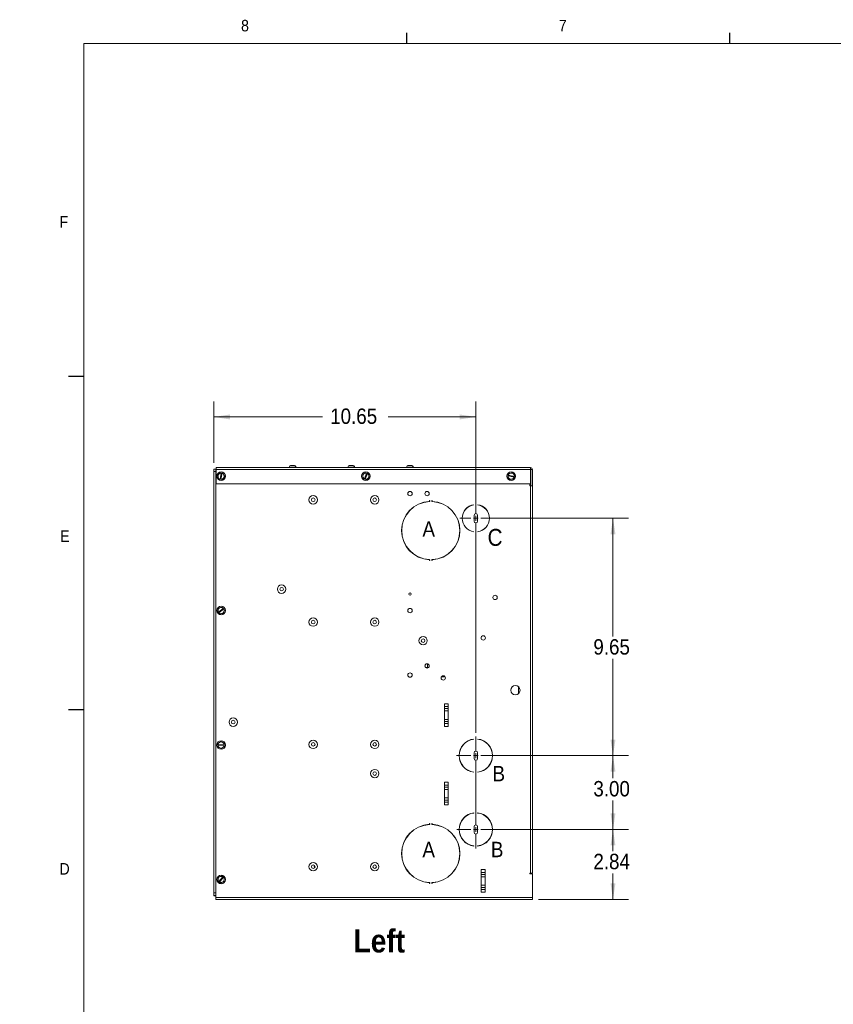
# Model space of a CAD drawing. Header units: inches. Extents: x 0 to 109, y 0 to 85.
# Tile 18 of 60: x 0 to 33, y 44 to 84. Entities that reach past the tile are written whole.
import ezdxf

# ---------------------------------------------------------------- set-up
doc = ezdxf.new("R2010")
doc.units = ezdxf.units.IN
doc.header["$MEASUREMENT"] = 0
doc.layers.add('FORMAT', color=7, linetype='Continuous')
doc.styles.add('SLDTEXTSTYLE0', font='GOTHIC.TTF', dxfattribs={"width": 0.913})
doc.styles.add('SLDTEXTSTYLE1', font='GOTHICB.TTF', dxfattribs={"width": 0.913})
doc.dimstyles.new('SLDDIMSTYLE0', dxfattribs={"dimtxt": 0.625, "dimasz": 0.65, "dimexe": 0, "dimexo": 0.0625, "dimgap": 0.15625, "dimtad": 0, "dimtih": 1, "dimtoh": 1, "dimrnd": 1e-09, "dimzin": 12, "dimdsep": 46, "dimtxsty": 'SLDTEXTSTYLE0', "dimsah": 1, "dimcen": 0.09, "dimadec": 0, "dimazin": 3, "dimtfac": 1, "dimtofl": 0, "dimtmove": 0, "dimatfit": 3, "dimfxl": 1, "dimfrac": 2, "dimtolj": 1, "dimtzin": 12, "dimarcsym": 0})
doc.dimstyles.new('SLDDIMSTYLE1', dxfattribs={"dimtxt": 0.625, "dimasz": 0.65, "dimexe": 0, "dimexo": 0.0625, "dimgap": 0.15625, "dimtad": 0, "dimtih": 1, "dimtoh": 1, "dimrnd": 1e-09, "dimzin": 4, "dimdsep": 46, "dimtxsty": 'SLDTEXTSTYLE0', "dimsah": 1, "dimcen": 0.09, "dimadec": 0, "dimazin": 1, "dimtfac": 1, "dimtofl": 0, "dimtmove": 0, "dimatfit": 3, "dimfxl": 1, "dimfrac": 2, "dimtolj": 1, "dimtzin": 12, "dimarcsym": 0})
doc.dimstyles.new('SLDDIMSTYLE2', dxfattribs={"dimtxt": 0.625, "dimasz": 0.65, "dimexe": 0, "dimexo": 0.0625, "dimgap": 0.15625, "dimtad": 0, "dimtih": 1, "dimtoh": 1, "dimdec": 3, "dimrnd": 1e-09, "dimzin": 4, "dimdsep": 46, "dimtxsty": 'SLDTEXTSTYLE0', "dimblk1": 'NONE', "dimblk2": 'NONE', "dimsah": 1, "dimcen": 0, "dimadec": 0, "dimazin": 1, "dimtfac": 1, "dimtdec": 3, "dimtofl": 0, "dimtmove": 0, "dimatfit": 3, "dimldrblk": 'NONE', "dimfxl": 1, "dimfrac": 2, "dimtolj": 1, "dimtzin": 12, "dimarcsym": 0})
doc.dimstyles.new('SLDDIMSTYLE3', dxfattribs={"dimtxt": 0.625, "dimasz": 0.65, "dimexe": 0, "dimexo": 0.0625, "dimgap": 0.15625, "dimtad": 0, "dimtih": 1, "dimtoh": 1, "dimdec": 3, "dimrnd": 1e-09, "dimzin": 12, "dimdsep": 46, "dimtxsty": 'SLDTEXTSTYLE0', "dimblk1": 'NONE', "dimblk2": 'NONE', "dimsah": 1, "dimcen": 0, "dimadec": 0, "dimazin": 3, "dimtfac": 1, "dimtdec": 3, "dimtofl": 0, "dimtmove": 0, "dimatfit": 3, "dimldrblk": 'NONE', "dimfxl": 1, "dimfrac": 2, "dimtolj": 1, "dimtzin": 12, "dimarcsym": 0})

# ---------------------------------------------------------------- blocks, each defined once
blk = doc.blocks.new('_D_5')
at = {"color": 7, "linetype": 'Continuous', "lineweight": 0, "ltscale": 5}
blk.add_line((59.286, 62.97), (60.536, 62.97), dxfattribs=at)
at = {"color": 7, "linetype": 'Continuous', "lineweight": 0, "ltscale": 5, "char_height": 0.625, "attachment_point": 1, "style": 'SLDTEXTSTYLE0'}
for s, insert in [('2x', (60.849, 63.323)), ('%%c', (61.711, 63.313)), ('.750', (62.557, 63.313))]:
    blk.add_mtext(s, dxfattribs=dict(at, insert=insert))
blk = doc.blocks.new('_NONE')
blk = doc.blocks.new('_D_6')
at = {"color": 7, "linetype": 'Continuous', "lineweight": 0, "ltscale": 5}
blk.add_line((59.172, 53.977), (60.422, 53.977), dxfattribs=at)
at = {"color": 7, "linetype": 'Continuous', "lineweight": 0, "ltscale": 5, "char_height": 0.625, "attachment_point": 1, "style": 'SLDTEXTSTYLE0'}
for s, insert in [('2x ', (60.735, 54.329)), ('%%c', (61.828, 54.32)), ('.312', (62.671, 54.32))]:
    blk.add_mtext(s, dxfattribs=dict(at, insert=insert))
blk = doc.blocks.new('_D_10')
at = {"color": 7, "linetype": 'Continuous', "lineweight": 0, "ltscale": 5}
for p, q in [((7.894, 66.253), (7.894, 68.745)), ((18.543, 64.252), (18.543, 68.745)), ((7.894, 68.12), (12.309, 68.12)), ((18.543, 68.12), (14.985, 68.12))]:
    blk.add_line(p, q, dxfattribs=at)
for points in [[(7.894, 68.12), (8.544, 68.02), (8.544, 68.22)], [(18.543, 68.12), (17.893, 68.22), (17.893, 68.02)]]:
    blk.add_solid(points, dxfattribs=at)
at = {"color": 7, "linetype": 'Continuous', "lineweight": 0, "ltscale": 5, "insert": (12.622, 68.463), "char_height": 0.625, "attachment_point": 1, "style": 'SLDTEXTSTYLE0'}
blk.add_mtext('10.65', dxfattribs=at)
blk = doc.blocks.new('_D_11')
at = {"color": 7, "linetype": 'Continuous', "lineweight": 0, "ltscale": 5}
for p, q in [((18.793, 64.002), (24.745, 64.002)), ((24.12, 64.002), (24.12, 59.2)), ((24.12, 54.354), (24.12, 58.289)), ((19.573, 54.354), (24.745, 54.354))]:
    blk.add_line(p, q, dxfattribs=at)
for points in [[(24.12, 64.002), (24.02, 63.352), (24.22, 63.352)], [(24.12, 54.354), (24.22, 55.004), (24.02, 55.004)]]:
    blk.add_solid(points, dxfattribs=at)
at = {"color": 7, "linetype": 'Continuous', "lineweight": 0, "ltscale": 5, "insert": (23.322, 59.087), "char_height": 0.625, "attachment_point": 1, "style": 'SLDTEXTSTYLE0'}
blk.add_mtext('9.65', dxfattribs=at)
blk = doc.blocks.new('_D_12')
at = {"color": 7, "linetype": 'Continuous', "lineweight": 0, "ltscale": 5}
for p, q in [((18.793, 54.354), (24.745, 54.354)), ((24.12, 54.354), (24.12, 53.436)), ((24.12, 51.354), (24.12, 52.525)), ((18.793, 51.354), (24.745, 51.354))]:
    blk.add_line(p, q, dxfattribs=at)
for points in [[(24.12, 54.354), (24.02, 53.704), (24.22, 53.704)], [(24.12, 51.354), (24.22, 52.004), (24.02, 52.004)]]:
    blk.add_solid(points, dxfattribs=at)
at = {"color": 7, "linetype": 'Continuous', "lineweight": 0, "ltscale": 5, "insert": (23.322, 53.323), "char_height": 0.625, "attachment_point": 1, "style": 'SLDTEXTSTYLE0'}
blk.add_mtext('3.00', dxfattribs=at)
blk = doc.blocks.new('_D_13')
at = {"color": 7, "linetype": 'Continuous', "lineweight": 0, "ltscale": 5}
for p, q in [((18.793, 51.354), (24.745, 51.354)), ((24.12, 51.354), (24.12, 50.478)), ((24.12, 48.512), (24.12, 49.567)), ((21.093, 48.512), (24.745, 48.512))]:
    blk.add_line(p, q, dxfattribs=at)
for points in [[(24.12, 51.354), (24.02, 50.704), (24.22, 50.704)], [(24.12, 48.512), (24.22, 49.162), (24.02, 49.162)]]:
    blk.add_solid(points, dxfattribs=at)
at = {"color": 7, "linetype": 'Continuous', "lineweight": 0, "ltscale": 5, "insert": (23.322, 50.365), "char_height": 0.625, "attachment_point": 1, "style": 'SLDTEXTSTYLE0'}
blk.add_mtext('2.84', dxfattribs=at)
blk = doc.blocks.new('SW_CENTERMARKSYMBOL_6')
at = {"color": 0, "linetype": 'Continuous', "lineweight": 0, "ltscale": 5}
for p, q in [((0, 0.2), (0, 0.654)), ((-0.2, 0), (-0.654, 0)), ((0, 0), (-0.1, 0)), ((0, 0), (0, 0.1)), ((0, 0), (0.1, 0)), ((0, 0), (0, -0.1)), ((0.2, 0), (0.654, 0)), ((0, -0.2), (0, -8.723))]:
    blk.add_line(p, q, dxfattribs=at)
blk = doc.blocks.new('SW_CENTERMARKSYMBOL_7')
at = {"color": 0, "linetype": 'Continuous', "lineweight": 0, "ltscale": 5}
for p, q in [((0, 0.2), (0, 0.78)), ((-0.2, 0), (-0.78, 0)), ((0, 0), (-0.1, 0)), ((0, 0), (0, 0.1)), ((0, 0), (0.1, 0)), ((0, 0), (0, -0.1)), ((0.2, 0), (0.78, 0)), ((0, -0.2), (0, -2.216))]:
    blk.add_line(p, q, dxfattribs=at)
blk = doc.blocks.new('SW_CENTERMARKSYMBOL_8')
at = {"color": 0, "linetype": 'Continuous', "lineweight": 0, "ltscale": 5}
for p, q in [((0, 0.2), (0, 0.773)), ((-0.2, 0), (-0.773, 0)), ((0, 0), (-0.1, 0)), ((0, 0), (0, 0.1)), ((0, 0), (0.1, 0)), ((0, 0), (0, -0.1)), ((0.2, 0), (0.773, 0)), ((0, -0.2), (0, -0.773))]:
    blk.add_line(p, q, dxfattribs=at)

msp = doc.modelspace()

# ---------------------------------------------------------------- linework, layer by layer
at = {"color": 7, "linetype": 'Continuous', "lineweight": 15, "ltscale": 5}
for p, q in [((7.9918, 66.0619), (20.7618, 66.0619)), ((7.9918, 65.9821), (7.9918, 66.0619)), ((10.868, 66.062), (10.868, 66.0619)), ((11.3236, 66.062), (10.868, 66.062)), ((11.2339, 66.0786), (10.9577, 66.0786)), ((11.0451, 66.1519), (11.1465, 66.1519)), ((11.3236, 66.062), (11.3236, 66.0619)), ((13.252, 66.062), (13.252, 66.0619)), ((13.7076, 66.062), (13.252, 66.062)), ((13.6179, 66.0786), (13.3417, 66.0786)), ((13.4291, 66.1519), (13.5305, 66.1519)), ((13.7076, 66.062), (13.7076, 66.0619)), ((16.0916, 66.062), (15.636, 66.062)), ((15.636, 66.062), (15.636, 66.0619)), ((16.0019, 66.0786), (15.7257, 66.0786)), ((15.8131, 66.1519), (15.9145, 66.1519)), ((16.0916, 66.062), (16.0916, 66.0619)), ((20.7618, 66.0593), (20.7618, 66.0619)), ((20.7618, 66.0593), (20.7618, 65.9821)), ((7.8909, 65.9134), (7.8939, 65.9134)), ((7.8909, 48.6634), (7.8909, 65.9134)), ((7.8939, 66.0031), (7.9686, 66.0031)), ((7.8939, 65.9031), (7.8939, 66.0031)), ((7.9686, 65.9031), (7.8939, 65.9031)), ((7.8939, 48.7756), (7.8939, 65.9031)), ((7.9686, 66.0031), (7.9918, 66.0031)), ((7.9686, 66.0031), (7.9686, 65.9031)), ((7.9886, 66.0031), (7.9686, 66.0031)), ((7.9918, 66.0021), (7.9686, 66.0021)), ((7.9686, 48.7756), (7.9686, 65.9031)), ((7.9886, 66.0031), (7.9918, 66.0031)), ((7.9918, 65.4021), (7.9918, 65.9821)), ((20.7618, 65.9821), (7.9918, 65.9821)), ((8.07, 65.6698), (8.0533, 65.7162)), ((8.0603, 65.7551), (8.0921, 65.7928)), ((8.0867, 65.6233), (8.07, 65.6698)), ((8.0921, 65.7928), (8.124, 65.8305)), ((8.1942, 65.8369), (8.1502, 65.5928)), ((8.1809, 65.5872), (8.225, 65.8313)), ((8.1942, 65.8369), (8.1944, 65.8378)), ((8.2251, 65.8323), (8.1944, 65.8378)), ((8.2251, 65.8323), (8.225, 65.8313)), ((8.2251, 65.8323), (8.2584, 65.8263)), ((8.283, 65.6313), (8.2511, 65.5936)), ((8.3149, 65.669), (8.283, 65.6313)), ((8.2885, 65.8008), (8.3052, 65.7543)), ((8.3052, 65.7543), (8.3219, 65.7079)), ((13.9523, 65.6915), (13.9442, 65.7403)), ((13.9604, 65.6428), (13.9523, 65.6915)), ((13.958, 65.7772), (13.9962, 65.8086)), ((13.9962, 65.8086), (14.0343, 65.84)), ((14.1045, 65.8337), (14.0174, 65.6014)), ((14.0467, 65.5904), (14.1338, 65.8227)), ((14.1045, 65.8337), (14.1048, 65.8346)), ((14.1341, 65.8236), (14.1048, 65.8346)), ((14.1341, 65.8236), (14.1338, 65.8227)), ((14.1341, 65.8236), (14.1657, 65.8118)), ((14.1931, 65.6469), (14.155, 65.6155)), ((14.1908, 65.7813), (14.1989, 65.7326)), ((14.1989, 65.7326), (14.207, 65.6839)), ((19.8494, 65.694), (19.8575, 65.7268)), ((19.8649, 65.7571), (19.8575, 65.7268)), ((19.8584, 65.7265), (19.8575, 65.7268)), ((19.8584, 65.7265), (20.0993, 65.6672)), ((19.896, 65.6219), (19.8604, 65.6561)), ((19.8649, 65.7571), (19.8659, 65.7569)), ((20.1067, 65.6976), (19.8659, 65.7569)), ((19.9003, 65.8184), (19.9478, 65.8321)), ((19.9478, 65.8321), (19.9952, 65.8459)), ((20.0335, 65.8364), (20.0691, 65.8022)), ((20.0691, 65.8022), (20.1048, 65.768)), ((20.1002, 65.667), (20.0922, 65.6342)), ((20.1002, 65.667), (20.0993, 65.6672)), ((20.1002, 65.667), (20.1077, 65.6974)), ((20.1067, 65.6976), (20.1077, 65.6974)), ((20.7618, 65.9821), (20.7618, 65.4021)), ((20.7818, 65.9821), (20.8416, 65.9821)), ((20.7818, 65.3171), (20.7818, 65.9821)), ((20.8416, 65.3171), (20.8416, 65.9821)), ((20.7618, 65.4021), (7.9918, 65.4021)), ((8.15, 65.5918), (8.1502, 65.5928)), ((8.15, 65.5918), (8.1808, 65.5863)), ((8.1809, 65.5872), (8.1808, 65.5863)), ((8.214, 65.5803), (8.1808, 65.5863)), ((14.0171, 65.6005), (14.0174, 65.6014)), ((14.0171, 65.6005), (14.0463, 65.5895)), ((14.0467, 65.5904), (14.0463, 65.5895)), ((14.0779, 65.5777), (14.0463, 65.5895)), ((14.155, 65.6155), (14.1169, 65.5842)), ((19.9316, 65.5877), (19.896, 65.6219)), ((20.0174, 65.592), (19.97, 65.5782)), ((20.0648, 65.6058), (20.0174, 65.592)), ((20.7326, 65.4021), (20.7326, 65.3171)), ((20.7618, 65.3771), (20.7326, 65.3771)), ((20.7326, 65.3173), (20.7618, 65.3173)), ((20.7326, 65.3171), (20.7628, 65.3171)), ((20.7618, 65.3771), (20.7618, 65.3173)), ((20.7628, 49.5823), (20.7628, 65.3171)), ((20.7628, 65.3171), (20.7818, 65.3171)), ((20.7818, 65.3171), (20.8416, 65.3171)), ((20.8416, 65.3171), (20.8426, 65.3171)), ((20.8426, 49.5823), (20.8426, 65.3171)), ((16.6696, 64.7215), (16.6626, 64.7215)), ((16.6626, 64.7215), (16.6626, 64.698)), ((16.6696, 64.698), (16.6696, 64.7215)), ((16.7626, 64.7215), (16.7556, 64.7215)), ((16.7556, 64.7215), (16.7556, 64.698)), ((16.7626, 64.698), (16.7626, 64.7215)), ((18.4676, 64.5479), (18.4676, 64.5515)), ((18.6176, 64.5515), (18.6176, 64.5479)), ((18.4701, 64.1171), (18.4701, 63.8871)), ((18.6151, 63.8871), (18.6151, 64.1171)), ((18.9169, 64.4064), (18.9169, 64.4111)), ((18.9496, 64.3787), (18.9448, 64.3787)), ((18.9789, 64.3385), (18.9789, 64.3442)), ((19.0242, 64.2698), (19.0282, 64.2698)), ((19.0754, 64.1425), (19.079, 64.1425)), ((19.0805, 64.1214), (19.0841, 64.1214)), ((18.9789, 63.6599), (18.9789, 63.6656)), ((19.0874, 63.8987), (19.0838, 63.8987)), ((18.4676, 63.4526), (18.4676, 63.4562)), ((18.6176, 63.4562), (18.6176, 63.4526)), ((18.8614, 63.5526), (18.8614, 63.5484)), ((18.8904, 63.5702), (18.8892, 63.5738)), ((18.8971, 63.5757), (18.8961, 63.5794)), ((18.9152, 63.5961), (18.9167, 63.5928)), ((18.9169, 63.593), (18.9169, 63.5978)), ((16.6626, 62.3061), (16.6626, 62.2889)), ((16.6626, 62.2889), (16.6696, 62.2889)), ((16.6696, 62.2889), (16.6696, 62.3061)), ((16.7556, 62.3061), (16.7556, 62.2889)), ((16.7556, 62.2889), (16.7626, 62.2889)), ((16.7626, 62.2889), (16.7626, 62.3061)), ((8.0532, 60.2465), (8.0705, 60.2927)), ((8.0705, 60.2927), (8.0877, 60.339)), ((8.0812, 60.1815), (8.082, 60.1821)), ((8.0812, 60.1815), (8.1011, 60.1574)), ((8.2733, 60.3401), (8.082, 60.1821)), ((8.1019, 60.158), (8.1011, 60.1574)), ((8.1226, 60.1314), (8.1011, 60.1574)), ((8.1019, 60.158), (8.2932, 60.316)), ((8.1182, 60.3641), (8.1668, 60.3723)), ((8.2083, 60.1258), (8.1596, 60.1176)), ((8.1668, 60.3723), (8.2155, 60.3805)), ((8.257, 60.134), (8.2083, 60.1258)), ((8.2733, 60.3401), (8.274, 60.3407)), ((8.2939, 60.3166), (8.274, 60.3407)), ((8.3047, 60.2054), (8.2875, 60.1591)), ((8.2939, 60.3166), (8.2932, 60.316)), ((8.2939, 60.3166), (8.3154, 60.2906)), ((8.322, 60.2516), (8.3047, 60.2054)), ((16.4906, 57.9492), (16.4906, 58.0549)), ((16.5806, 58.0885), (16.5806, 57.9156)), ((16.5074, 57.9321), (16.5806, 57.9321)), ((17.1413, 57.5571), (17.2939, 57.5571)), ((20.2814, 56.876), (20.2814, 57.1485)), ((17.4206, 56.4641), (17.2646, 56.4641)), ((17.2646, 55.54), (17.2646, 56.4641)), ((17.4206, 55.54), (17.4206, 56.4641)), ((17.2646, 56.3491), (17.4206, 56.3491)), ((17.4206, 56.2662), (17.2646, 56.2662)), ((17.2646, 56.175), (17.4206, 56.175)), ((17.4206, 55.8291), (17.2646, 55.8291)), ((17.2646, 55.7379), (17.4206, 55.7379)), ((17.4206, 55.655), (17.2646, 55.655)), ((17.2646, 55.54), (17.4206, 55.54)), ((8.078, 54.8639), (8.1194, 54.8908)), ((8.1194, 54.8908), (8.1608, 54.9178)), ((8.2003, 54.9199), (8.2443, 54.8975)), ((8.2443, 54.8975), (8.2883, 54.8751)), ((18.4049, 55.0128), (18.3739, 55.0128)), ((18.4049, 55.0128), (18.3739, 55.0128)), ((18.4676, 55.0228), (18.4676, 55.0298)), ((18.6176, 55.0298), (18.6176, 55.0228)), ((18.7112, 55.0128), (18.6803, 55.0128)), ((18.7112, 55.0128), (18.6803, 55.0128)), ((8.0619, 54.795), (8.0629, 54.7951)), ((8.0619, 54.795), (8.0636, 54.7638)), ((8.3106, 54.8082), (8.0629, 54.7951)), ((8.0646, 54.7639), (8.0636, 54.7638)), ((8.0654, 54.7301), (8.0636, 54.7638)), ((8.0646, 54.7639), (8.3123, 54.777)), ((8.1309, 54.6746), (8.0869, 54.697)), ((8.1749, 54.6523), (8.1309, 54.6746)), ((8.2557, 54.6813), (8.2143, 54.6543)), ((8.2971, 54.7082), (8.2557, 54.6813)), ((8.3106, 54.8082), (8.3116, 54.8083)), ((8.3132, 54.7771), (8.3116, 54.8083)), ((8.3132, 54.7771), (8.3123, 54.777)), ((8.3132, 54.7771), (8.315, 54.7434)), ((18.4701, 54.469), (18.4701, 54.239)), ((18.6151, 54.239), (18.6151, 54.469)), ((18.0242, 53.914), (18.0265, 53.922)), ((18.3215, 53.7184), (18.3148, 53.7133)), ((18.3215, 53.7184), (18.3148, 53.7133)), ((18.4676, 53.6781), (18.4676, 53.6852)), ((18.6176, 53.6852), (18.6176, 53.6781)), ((17.4206, 53.2743), (17.2646, 53.2743)), ((17.2646, 53.2743), (17.2646, 52.3502)), ((17.4206, 53.2743), (17.4206, 52.3502)), ((17.2646, 53.1593), (17.4206, 53.1593)), ((17.4206, 53.0764), (17.2646, 53.0764)), ((17.2646, 52.9852), (17.4206, 52.9852)), ((17.4206, 52.6393), (17.2646, 52.6393)), ((17.2646, 52.5481), (17.4206, 52.5481)), ((17.4206, 52.4652), (17.2646, 52.4652)), ((17.2646, 52.3502), (17.4206, 52.3502)), ((18.4676, 52.0228), (18.4676, 52.0298)), ((18.6176, 52.0298), (18.6176, 52.0228)), ((18.102, 51.8628), (18.0914, 51.8628)), ((18.102, 51.8628), (18.0914, 51.8628)), ((18.9938, 51.8628), (18.9831, 51.8628)), ((18.9938, 51.8628), (18.9831, 51.8628)), ((16.5057, 51.5464), (16.5057, 51.5393)), ((16.5806, 51.5572), (16.5806, 51.5502)), ((16.6553, 51.5634), (16.6553, 51.5563)), ((16.6696, 51.5965), (16.6626, 51.5965)), ((16.6626, 51.5965), (16.6626, 51.573)), ((16.6696, 51.573), (16.6696, 51.5965)), ((16.7626, 51.5965), (16.7556, 51.5965)), ((16.7556, 51.5965), (16.7556, 51.573)), ((16.7626, 51.573), (16.7626, 51.5965)), ((16.7803, 51.5626), (16.7803, 51.5556)), ((16.9053, 51.5488), (16.9053, 51.5417)), ((17.0303, 51.5213), (17.0303, 51.514)), ((17.1553, 51.4789), (17.1553, 51.4714)), ((17.2803, 51.4201), (17.2803, 51.4121)), ((17.4053, 51.3416), (17.4053, 51.333)), ((17.4533, 51.3052), (17.4533, 51.2963)), ((18.4701, 51.469), (18.4701, 51.239)), ((18.6151, 51.239), (18.6151, 51.469)), ((18.392, 50.6981), (18.3912, 50.6911)), ((18.392, 50.6981), (18.3912, 50.6911)), ((18.4676, 50.6781), (18.4676, 50.6852)), ((18.6176, 50.6852), (18.6176, 50.6781)), ((17.9, 50.3628), (17.893, 50.3628)), ((18.9206, 49.7243), (18.7646, 49.7243)), ((18.7646, 49.7243), (18.7646, 48.8002)), ((18.9206, 49.7243), (18.9206, 48.8002)), ((8.056, 49.2955), (8.0644, 49.3441)), ((8.0644, 49.3441), (8.0727, 49.3928)), ((8.0957, 49.2369), (8.0963, 49.2376)), ((8.0957, 49.2369), (8.1197, 49.2169)), ((8.2548, 49.4284), (8.0963, 49.2376)), ((8.0979, 49.4232), (8.1442, 49.4403)), ((8.1204, 49.2177), (8.2788, 49.4085)), ((8.1442, 49.4403), (8.1906, 49.4574)), ((8.2772, 49.2229), (8.2309, 49.2058)), ((8.2548, 49.4284), (8.2554, 49.4292)), ((8.2795, 49.4092), (8.2554, 49.4292)), ((8.2795, 49.4092), (8.2788, 49.4085)), ((8.2795, 49.4092), (8.3054, 49.3877)), ((8.3108, 49.302), (8.3025, 49.2533)), ((8.3191, 49.3506), (8.3108, 49.302)), ((18.7646, 49.6093), (18.9206, 49.6093)), ((18.9206, 49.5264), (18.7646, 49.5264)), ((18.7646, 49.4352), (18.9206, 49.4352)), ((20.7628, 49.5823), (20.7329, 49.5823)), ((20.7329, 49.5524), (20.7329, 49.5823)), ((20.7628, 49.5721), (20.7329, 49.5721)), ((20.7526, 49.5524), (20.7329, 49.5524)), ((20.7526, 49.5524), (20.7526, 49.5523)), ((20.7526, 49.5523), (20.8426, 49.5523)), ((20.8426, 49.5823), (20.7628, 49.5823)), ((20.8426, 48.5921), (20.8426, 49.5523)), ((8.1204, 49.2177), (8.1197, 49.2169)), ((8.1457, 49.1953), (8.1197, 49.2169)), ((8.2309, 49.2058), (8.1846, 49.1887)), ((16.5806, 49.204), (16.5806, 49.1969)), ((16.6553, 49.1978), (16.6553, 49.1907)), ((16.6626, 49.1811), (16.6626, 49.1639)), ((16.6626, 49.1639), (16.6696, 49.1639)), ((16.6696, 49.1639), (16.6696, 49.1811)), ((16.7556, 49.1811), (16.7556, 49.1639)), ((16.7556, 49.1639), (16.7626, 49.1639)), ((16.7626, 49.1639), (16.7626, 49.1811)), ((18.9206, 49.0893), (18.7646, 49.0893)), ((18.7646, 48.9981), (18.9206, 48.9981)), ((18.9206, 48.9152), (18.7646, 48.9152)), ((7.9676, 48.6634), (7.8909, 48.6634)), ((7.8939, 48.7756), (7.9686, 48.7756)), ((7.8939, 48.6756), (7.8939, 48.7756)), ((7.9686, 48.6756), (7.8939, 48.6756)), ((7.9676, 48.6756), (7.9676, 48.5921)), ((7.9676, 48.5921), (20.8426, 48.5921)), ((7.9676, 48.5123), (7.9676, 48.5921)), ((20.7628, 48.5123), (7.9676, 48.5123)), ((7.9686, 48.7756), (7.9686, 48.6756)), ((17.5991, 48.5123), (17.5991, 48.5103)), ((17.8361, 48.5103), (17.5991, 48.5103)), ((17.8361, 48.5103), (17.8361, 48.5123)), ((18.7646, 48.8002), (18.9206, 48.8002)), ((20.8426, 48.5123), (20.7628, 48.5123)), ((20.8426, 48.5921), (20.8426, 48.5123))]:
    msp.add_line(p, q, dxfattribs=at)
at = {"color": 8, "linetype": 'Continuous', "lineweight": 15, "ltscale": 5}
for p, q in [((7.9886, 66.0021), (7.9886, 66.0031)), ((16.5606, 57.9321), (16.5606, 57.9136)), ((16.5569, 51.5472), (16.5569, 51.5543)), ((20.7628, 49.5523), (20.7628, 49.5721)), ((16.5606, 49.2064), (16.5606, 49.1993))]:
    msp.add_line(p, q, dxfattribs=at)
at = {"color": 7, "linetype": 'Continuous', "lineweight": 15, "ltscale": 5, "flags": 128}
for points in [[(20.7618, 65.3173), (20.7774, 65.3188), (20.7818, 65.3198)], [(18.0803, 50.8553), (18.0848, 50.8591), (18.0857, 50.8599)], [(16.6584, 49.197), (16.6548, 49.1915), (16.6545, 49.1909)], [(16.9014, 49.2047), (16.8964, 49.2101), (16.8957, 49.2108)]]:
    msp.add_lwpolyline(points, dxfattribs=at)
at = {"color": 7, "linetype": 'Continuous', "lineweight": 15, "ltscale": 25}
for centre, radius in [((8.1876, 65.7121), 0.174), ((14.0756, 65.7121), 0.174), ((19.9826, 65.7121), 0.174), ((11.9326, 64.7523), 0.1722), ((14.4326, 64.7523), 0.1722), ((15.8676, 65.0021), 0.0885), ((16.5616, 65.0021), 0.0885), ((11.9326, 64.7523), 0.0738), ((14.4326, 64.7523), 0.0738), ((10.6487, 61.1205), 0.1722), ((10.6487, 61.1205), 0.0738), ((15.8676, 60.9221), 0.048), ((19.3276, 60.7823), 0.0885), ((8.1876, 60.2491), 0.174), ((15.8676, 60.2521), 0.0885), ((11.9326, 59.7823), 0.1722), ((11.9326, 59.7823), 0.0738), ((14.4326, 59.7823), 0.1722), ((14.4326, 59.7823), 0.0738), ((18.8426, 59.1373), 0.0885), ((16.3992, 59.0274), 0.1722), ((16.3992, 59.0274), 0.0738), ((16.5616, 58.0021), 0.0885), ((15.8676, 57.6271), 0.0885), ((17.2176, 57.5123), 0.0885), ((20.1526, 57.0123), 0.1875), ((8.6821, 55.7173), 0.1722), ((8.6821, 55.7173), 0.0738), ((8.1876, 54.7861), 0.174), ((11.9326, 54.8123), 0.1722), ((11.9326, 54.8123), 0.0738), ((14.4326, 54.8123), 0.1722), ((14.4326, 54.8123), 0.0738), ((14.4321, 53.6243), 0.1722), ((14.4321, 53.6243), 0.0738), ((11.9326, 49.8423), 0.1722), ((11.9326, 49.8423), 0.0738), ((14.4326, 49.8423), 0.1722), ((14.4326, 49.8423), 0.0738), ((8.1876, 49.3231), 0.174)]:
    msp.add_circle(centre, radius, dxfattribs=at)
for centre, radius, start, end in [((10.9378, 66.0822), 0.0202, 270, 349.90799), ((11.0451, 66.0631), 0.0888, 90, 169.90799), ((11.1465, 66.0631), 0.0888, 10.09201, 90), ((11.2538, 66.0822), 0.0202, 190.09201, 270), ((13.3218, 66.0822), 0.0202, 270, 349.90799), ((13.4291, 66.0631), 0.0888, 90, 169.90799), ((13.5305, 66.0631), 0.0888, 10.09201, 90), ((13.6378, 66.0822), 0.0202, 190.09201, 270), ((15.7058, 66.0822), 0.0202, 270, 349.90799), ((15.8131, 66.0631), 0.0888, 90, 169.90799), ((15.9145, 66.0631), 0.0888, 10.09201, 90), ((16.0218, 66.0822), 0.0202, 190.09201, 270), ((20.7618, 65.9821), 0.0798, 0, 90), ((8.1876, 65.7121), 0.1344, 161.33069, 178.22146), ((8.1876, 65.7121), 0.125, 139.77608, 199.77608), ((8.1876, 65.7121), 0.125, 199.77608, 252.59532), ((8.1876, 65.7121), 0.125, 86.95683, 139.77608), ((8.1876, 65.7121), 0.1344, 101.33069, 118.22146), ((8.1876, 65.7121), 0.125, 266.95683, 319.77608), ((8.1876, 65.7121), 0.125, 19.77608, 72.59532), ((8.1876, 65.7121), 0.1344, 41.33069, 58.22146), ((8.1876, 65.7121), 0.125, 319.77608, 19.77608), ((8.1876, 65.7121), 0.1344, 341.33069, 358.22146), ((14.0756, 65.7121), 0.1344, 150.99763, 167.8884), ((14.0756, 65.7121), 0.125, 129.44301, 189.44301), ((14.0756, 65.7121), 0.125, 189.44301, 242.26226), ((14.0756, 65.7121), 0.1344, 210.99763, 227.8884), ((14.0756, 65.7121), 0.125, 76.62377, 129.44301), ((14.0756, 65.7121), 0.1344, 90.99763, 107.8884), ((14.0756, 65.7121), 0.125, 9.44301, 62.26226), ((14.0756, 65.7121), 0.125, 309.44301, 9.44301), ((14.0756, 65.7121), 0.1344, 30.99763, 47.8884), ((14.0756, 65.7121), 0.1344, 330.99763, 347.8884), ((19.9826, 65.7121), 0.1344, 187.72756, 204.61832), ((19.9826, 65.7121), 0.125, 173.35369, 226.17294), ((19.9826, 65.7121), 0.125, 106.17294, 158.99218), ((19.9826, 65.7121), 0.1344, 127.72756, 144.61832), ((19.9826, 65.7121), 0.125, 46.17294, 106.17294), ((19.9826, 65.7121), 0.1344, 67.72756, 84.61832), ((19.9826, 65.7121), 0.125, 286.17294, 338.99218), ((19.9826, 65.7121), 0.1344, 307.72756, 324.61832), ((19.9826, 65.7121), 0.125, 353.35369, 46.17294), ((19.9826, 65.7121), 0.1344, 7.72756, 24.61832), ((20.7618, 65.9821), 0.02, 0, 90), ((8.1876, 65.7121), 0.1344, 221.33069, 238.22146), ((8.1876, 65.7121), 0.1344, 281.33069, 298.22146), ((14.0756, 65.7121), 0.125, 256.62377, 309.44301), ((14.0756, 65.7121), 0.1344, 270.99763, 287.8884), ((19.9826, 65.7121), 0.125, 226.17294, 286.17294), ((19.9826, 65.7121), 0.1344, 247.72756, 264.61832), ((20.7618, 65.3971), 0.02, 270, 0), ((11.9326, 64.7521), 0.0738, 0.08083, 179.91906), ((14.4326, 64.7521), 0.0738, 0.07765, 179.92235), ((16.7126, 63.5021), 1.1875, 92.87197, 267.12803), ((16.7126, 63.5021), 1.1805, 92.87197, 267.12803), ((16.6526, 64.698), 0.01, 272.87197, 0), ((16.6526, 64.698), 0.017, 272.87197, 0), ((16.7726, 64.698), 0.017, 180, 267.12803), ((16.7726, 64.698), 0.01, 180, 267.12803), ((16.7126, 63.5021), 1.1805, 272.87197, 87.12803), ((16.7126, 63.5021), 1.1875, 272.87197, 87.12803), ((18.5426, 64.0021), 0.5545, 97.77348, 262.22652), ((18.5426, 64.0021), 0.551, 97.82317, 262.17683), ((18.5426, 64.0021), 0.5545, 277.77348, 82.22652), ((18.5426, 64.0021), 0.551, 277.82317, 82.17683), ((18.5426, 64.1171), 0.0725, 0, 180), ((18.5426, 63.8871), 0.0725, 180, 0), ((16.6526, 62.3061), 0.01, 0, 87.12803), ((16.6526, 62.3061), 0.017, 0, 87.12803), ((16.7726, 62.3061), 0.017, 92.87197, 180), ((16.7726, 62.3061), 0.01, 92.87197, 180), ((8.1876, 60.2491), 0.1344, 181.10356, 197.99432), ((8.1876, 60.2491), 0.125, 159.54894, 212.36818), ((8.1876, 60.2491), 0.125, 99.54894, 159.54894), ((8.1876, 60.2491), 0.1344, 121.10356, 137.99432), ((8.1876, 60.2491), 0.125, 226.72969, 279.54894), ((8.1876, 60.2491), 0.1344, 241.10356, 257.99432), ((8.1876, 60.2491), 0.125, 46.72969, 99.54894), ((8.1876, 60.2491), 0.125, 279.54894, 339.54894), ((8.1876, 60.2491), 0.1344, 61.10356, 77.99432), ((8.1876, 60.2491), 0.1344, 301.10356, 317.99432), ((8.1876, 60.2491), 0.125, 339.54894, 32.36818), ((8.1876, 60.2491), 0.1344, 1.10356, 17.99432), ((11.9326, 59.7821), 0.0738, 0.07874, 179.92122), ((14.4326, 59.7821), 0.0738, 0.07833, 179.92163), ((16.5569, 57.9148), 0.0237, 1.94371, 46.62098), ((8.1876, 54.7861), 0.1344, 144.58741, 161.47818), ((8.1876, 54.7861), 0.125, 123.0328, 175.85204), ((8.1876, 54.7861), 0.125, 63.0328, 123.0328), ((8.1876, 54.7861), 0.1344, 84.58741, 101.47818), ((8.1876, 54.7861), 0.125, 10.21355, 63.0328), ((8.1876, 54.7861), 0.1344, 24.58741, 41.47818), ((18.5426, 54.354), 0.68, 96.33227, 263.66773), ((18.5426, 54.354), 0.673, 96.39841, 263.60159), ((18.5426, 54.354), 0.68, 276.33227, 83.66773), ((18.5426, 54.354), 0.673, 276.39841, 83.60159), ((8.1876, 54.7861), 0.125, 190.21355, 243.0328), ((8.1876, 54.7861), 0.1344, 204.58741, 221.47818), ((8.1876, 54.7861), 0.125, 243.0328, 303.0328), ((8.1876, 54.7861), 0.1344, 264.58741, 281.47818), ((8.1876, 54.7861), 0.125, 303.0328, 355.85204), ((8.1876, 54.7861), 0.1344, 324.58741, 341.47818), ((18.5426, 54.469), 0.0725, 0, 180), ((18.5426, 54.239), 0.0725, 180, 0), ((18.5426, 51.354), 0.68, 96.33227, 263.66773), ((18.5426, 51.354), 0.673, 96.39841, 263.60159), ((18.5426, 51.354), 0.68, 276.33227, 83.66773), ((18.5426, 51.354), 0.673, 276.39841, 83.60159), ((16.7126, 50.3771), 1.1875, 92.87197, 267.12803), ((16.7126, 50.3771), 1.1805, 92.87197, 267.12803), ((16.6526, 51.573), 0.01, 272.87197, 0), ((16.6526, 51.573), 0.017, 272.87197, 0), ((16.7726, 51.573), 0.017, 180, 267.12803), ((16.7726, 51.573), 0.01, 180, 267.12803), ((16.7126, 50.3771), 1.1805, 272.87197, 87.12803), ((16.7126, 50.3771), 1.1875, 272.87197, 87.12803), ((18.5426, 51.469), 0.0725, 0, 180), ((18.5426, 51.239), 0.0725, 180, 0), ((12.0656, 49.8968), 0.1015, 173.2532, 231.31193), ((8.1876, 49.3231), 0.1344, 191.84092, 208.73168), ((8.1876, 49.3231), 0.125, 170.2863, 223.10554), ((8.1876, 49.3231), 0.125, 110.2863, 170.2863), ((8.1876, 49.3231), 0.1344, 131.84092, 148.73168), ((8.1876, 49.3231), 0.125, 57.46706, 110.2863), ((8.1876, 49.3231), 0.1344, 71.84092, 88.73168), ((8.1876, 49.3231), 0.125, 290.2863, 350.2863), ((8.1876, 49.3231), 0.1344, 311.84092, 328.73168), ((8.1876, 49.3231), 0.125, 350.2863, 43.10554), ((8.1876, 49.3231), 0.1344, 11.84092, 28.73168), ((20.7628, 49.4923), 0.0798, 48.75347, 90), ((8.1876, 49.3231), 0.125, 237.46706, 290.2863), ((8.1876, 49.3231), 0.1344, 251.84092, 268.73168), ((16.6526, 49.1811), 0.01, 0, 87.12803), ((16.6526, 49.1811), 0.017, 0, 87.12803), ((16.7726, 49.1811), 0.017, 92.87197, 180), ((16.7726, 49.1811), 0.01, 92.87197, 180)]:
    msp.add_arc(centre, radius, start, end, dxfattribs=at)
at = {"color": 7, "linetype": 'Continuous', "lineweight": 15, "ltscale": 5}
for points, knots in [([(8.1612, 65.8438), (8.163, 65.8435), (8.174, 65.8415), (8.1851, 65.8395), (8.1944, 65.8378)], [0, 0, 0, 0, 0.1682745, 1, 1, 1, 1]), ([(14.0732, 65.8464), (14.075, 65.8458), (14.0855, 65.8418), (14.096, 65.8379), (14.1048, 65.8346)], [0, 0, 0, 0, 0.1682745, 1, 1, 1, 1]), ([(19.8649, 65.7571), (19.8672, 65.7662), (19.8699, 65.7772), (19.8726, 65.788), (19.873, 65.7899)], [0, 0, 0, 0, 0.8317255, 1, 1, 1, 1]), ([(20.1158, 65.7301), (20.1153, 65.7283), (20.1126, 65.7174), (20.1099, 65.7065), (20.1077, 65.6974)], [0, 0, 0, 0, 0.1682745, 1, 1, 1, 1]), ([(8.15, 65.5918), (8.1408, 65.5935), (8.1297, 65.5955), (8.1187, 65.5975), (8.1168, 65.5978)], [0, 0, 0, 0, 0.8317255, 1, 1, 1, 1]), ([(14.0171, 65.6005), (14.0083, 65.6038), (13.9977, 65.6078), (13.9872, 65.6117), (13.9855, 65.6124)], [0, 0, 0, 0, 0.8317255, 1, 1, 1, 1]), ([(8.0812, 60.1815), (8.0753, 60.1888), (8.0681, 60.1975), (8.061, 60.2061), (8.0598, 60.2075)], [0, 0, 0, 0, 0.8317255, 1, 1, 1, 1]), ([(8.2525, 60.3667), (8.2537, 60.3653), (8.2608, 60.3567), (8.268, 60.3479), (8.274, 60.3407)], [0, 0, 0, 0, 0.1682745, 1, 1, 1, 1]), ([(8.0619, 54.795), (8.0614, 54.8044), (8.0608, 54.8157), (8.0602, 54.8269), (8.0601, 54.8287)], [0, 0, 0, 0, 0.8317255, 1, 1, 1, 1]), ([(8.3098, 54.842), (8.3099, 54.8401), (8.3105, 54.8289), (8.3111, 54.8177), (8.3116, 54.8083)], [0, 0, 0, 0, 0.1682745, 1, 1, 1, 1]), ([(8.0957, 49.2369), (8.0885, 49.2429), (8.0798, 49.2501), (8.0712, 49.2572), (8.0697, 49.2584)], [0, 0, 0, 0, 0.8317255, 1, 1, 1, 1]), ([(8.2295, 49.4508), (8.2309, 49.4496), (8.2395, 49.4424), (8.2482, 49.4352), (8.2554, 49.4292)], [0, 0, 0, 0, 0.1682745, 1, 1, 1, 1])]:
    msp.add_open_spline(points, degree=3, knots=knots, dxfattribs=at)
at = {"layer": 'FORMAT', "ltscale": 5}
for p, q in [((15.7394, 83.303), (15.7394, 83.727)), ((28.8644, 83.303), (28.8644, 83.727)), ((2.6144, 69.758), (1.9894, 69.758)), ((2.6144, 56.218), (1.9894, 56.218))]:
    msp.add_line(p, q, dxfattribs=at)
at = {"layer": 'FORMAT', "lineweight": 0, "ltscale": 5}
for q in [(107.6144, 83.303), (2.6144, 2.053)]:
    msp.add_line((2.6144, 83.303), q, dxfattribs=at)

# ---------------------------------------------------------------- block references
at = {"color": 7, "linetype": 'Continuous', "lineweight": 0, "ltscale": 5}
for name, p in [('SW_CENTERMARKSYMBOL_6', (18.5426, 64.0021)), ('SW_CENTERMARKSYMBOL_7', (18.5426, 54.354)), ('SW_CENTERMARKSYMBOL_8', (18.5426, 51.354))]:
    msp.add_blockref(name, p, dxfattribs=at)

# ---------------------------------------------------------------- texts
at = {"color": 7, "linetype": 'Continuous', "lineweight": 0, "ltscale": 5, "attachment_point": 1}
for s, insert, char_height, style in [('A', (16.3729, 63.8807), 0.625, 'SLDTEXTSTYLE0'), ('C', (19.0216, 63.5698), 0.689, 'SLDTEXTSTYLE0'), ('B', (19.223, 53.9361), 0.625, 'SLDTEXTSTYLE0'), ('A', (16.3729, 50.8529), 0.625, 'SLDTEXTSTYLE0'), ('B', (19.1557, 50.8529), 0.625, 'SLDTEXTSTYLE0'), ('Left', (13.5709, 47.292), 0.9375, 'SLDTEXTSTYLE1')]:
    msp.add_mtext(s, dxfattribs=dict(at, insert=insert, char_height=char_height, style=style))
at = {"layer": 'FORMAT', "color": 7, "ltscale": 5, "char_height": 0.4688, "attachment_point": 1, "style": 'SLDTEXTSTYLE0'}
for s, insert in [('8', (9.0006, 84.2579)), ('7', (21.9162, 84.2571)), ('F', (1.6212, 76.2825)), ('E', (1.6455, 63.5081)), ('D', (1.6205, 49.9869))]:
    msp.add_mtext(s, dxfattribs=dict(at, insert=insert))

# ---------------------------------------------------------------- dimensions: what is measured, and where the dimension line sits
at = {"color": 7, "linetype": 'Continuous', "lineweight": 0, "ltscale": 5}
dim = msp.add_linear_dim(base=(18.5426, 68.1204), p1=(7.8939, 66.0031), p2=(18.5426, 64.0021), dimstyle='SLDDIMSTYLE0', dxfattribs=at)
dim.commit()
dim.dimension.update_dxf_attribs({"geometry": '_D_10', "text_midpoint": (13.6471, 68.1204), "dimtype": 160})
for base, p1, p2, dimstyle, picture, middle in [((24.1196, 54.354), (18.5426, 64.0021), (19.3226, 54.354), 'SLDDIMSTYLE0', '_D_11', (24.1196, 58.7444)), ((24.1196, 51.354), (18.5426, 54.354), (18.5426, 51.354), 'SLDDIMSTYLE1', '_D_12', (24.1196, 52.9807)), ((24.1196, 51.354), (20.8426, 48.5123), (18.5426, 51.354), 'SLDDIMSTYLE0', '_D_13', (24.1196, 50.0224))]:
    dim = msp.add_linear_dim(base=base, p1=p1, p2=p2, angle=90, dimstyle=dimstyle, dxfattribs=at)
    dim.commit()
    dim.dimension.update_dxf_attribs({"geometry": picture, "text_midpoint": middle, "dimtype": 160})
for p1, text, dimstyle, picture, middle in [((0.514, 0.5454), '2x<>', 'SLDDIMSTYLE2', '_D_5', (62.5005, 62.9704)), ((0.2315, 0.2088), '2x <>', 'SLDDIMSTYLE3', '_D_6', (62.5005, 53.977))]:
    dim = msp.add_diameter_dim_2p(p1=p1, p2=(0, 0), text=text, dimstyle=dimstyle, dxfattribs=at)
    dim.commit()
    dim.dimension.update_dxf_attribs({"geometry": picture, "text_midpoint": middle, "dimtype": 163})

doc.saveas('drawing.dxf')
